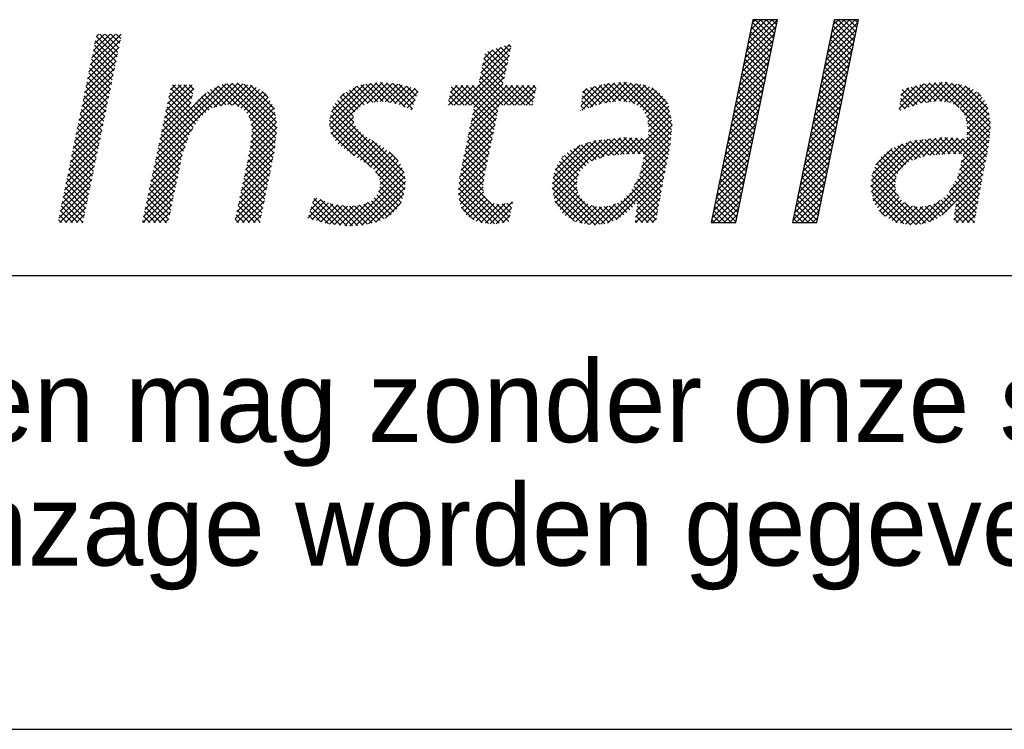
# Model space of a CAD drawing. Extents: x -34830 to 349597, y -3304 to 731056.
# Tile 30 of 48: x 103728 to 105896, y -3304 to -1740. Entities that reach past the tile are written whole.
import ezdxf

# ---------------------------------------------------------------- set-up
doc = ezdxf.new("R2010")
doc.units = 0
doc.header["$LTSCALE"] = 100
doc.layers.get('0').update_dxf_attribs({"linetype": 'CONTINUOUS'})
for name, color, linetype in [('00KAD025', 2, 'CONTINUOUS'), ('00KAD070', 5, 'CONTINUOUS'), ('7', 7, 'CONTINUOUS'), ('BL$4----', 7, 'CONTINUOUS')]:
    doc.layers.add(name, color=color, linetype=linetype)
doc.styles.add('BURO-018', font='BUROFONT.shx', dxfattribs={"height": 180})
doc.styles.add('BURO-025', font='BUROFONT.shx', dxfattribs={"height": 250})
doc.styles.add('BURO-035', font='BUROFONT.shx', dxfattribs={"height": 350})
doc.styles.add('BURO-050', font='BUROFONT.shx', dxfattribs={"height": 500})

# ---------------------------------------------------------------- blocks, each defined once
blk = doc.blocks.new('*X0')
at = {"color": 0}
for p, q in [((36.784, -45.385), (39.278, -42.892)), ((36.9, -44.82), (38.854, -42.866)), ((37.016, -44.255), (38.405, -42.866)), ((37.132, -43.691), (37.956, -42.866)), ((37.248, -43.126), (37.507, -42.866)), ((38.899, -44.736), (37.255, -43.092)), ((38.976, -44.364), (37.478, -42.866)), ((39.052, -43.991), (37.927, -42.866)), ((39.129, -43.619), (38.376, -42.866)), ((39.205, -43.246), (38.825, -42.866)), ((39.281, -42.874), (39.274, -42.866)), ((43.326, -45.578), (45.82, -43.084)), ((43.442, -45.013), (45.59, -42.866)), ((43.558, -44.448), (45.141, -42.866)), ((43.674, -43.883), (44.691, -42.866)), ((43.79, -43.318), (44.242, -42.866)), ((45.507, -44.609), (43.863, -42.965)), ((45.584, -44.237), (44.213, -42.866)), ((45.66, -43.864), (44.662, -42.866)), ((45.737, -43.492), (45.111, -42.866)), ((45.813, -43.119), (45.56, -42.866)), ((36.668, -45.95), (39.162, -43.457)), ((38.746, -45.481), (37.102, -43.837)), ((38.823, -45.109), (37.178, -43.464)), ((43.21, -46.143), (45.704, -43.649)), ((45.354, -45.354), (43.71, -43.71)), ((45.431, -44.982), (43.786, -43.337)), ((-16.562, -47.095), (-14.002, -44.535)), ((-16.446, -46.53), (-13.951, -44.035)), ((-16.329, -45.964), (-14.4, -44.035)), ((-16.213, -45.399), (-14.849, -44.035)), ((-16.096, -44.833), (-15.298, -44.035)), ((-14.357, -46.26), (-16.043, -44.574)), ((-15.98, -44.268), (-15.747, -44.035)), ((-14.281, -45.887), (-15.966, -44.201)), ((-14.204, -45.515), (-15.684, -44.035)), ((-14.127, -45.143), (-15.235, -44.035)), ((-14.05, -44.77), (-14.786, -44.035)), ((-13.974, -44.398), (-14.337, -44.035)), ((36.436, -47.08), (38.93, -44.586)), ((36.552, -46.515), (39.046, -44.021)), ((38.593, -46.227), (36.949, -44.582)), ((38.67, -45.854), (37.025, -44.21)), ((43.094, -46.708), (45.588, -44.214)), ((45.201, -46.099), (43.557, -44.455)), ((45.278, -45.727), (43.633, -44.082)), ((-16.679, -47.66), (-14.118, -45.1)), ((-14.511, -47.004), (-16.196, -45.318)), ((-14.434, -46.632), (-16.12, -44.946)), ((15.111, -47.751), (17.673, -45.188)), ((15.228, -47.185), (17.546, -44.867)), ((15.346, -46.618), (16.88, -45.084)), ((15.463, -46.051), (16.213, -45.301)), ((17.286, -46.921), (15.801, -45.436)), ((17.368, -46.554), (16.14, -45.325)), ((17.45, -46.187), (16.478, -45.215)), ((17.532, -45.82), (16.817, -45.105)), ((17.614, -45.453), (17.156, -44.994)), ((17.696, -45.086), (17.494, -44.884)), ((36.32, -47.645), (38.814, -45.151)), ((38.44, -46.972), (36.796, -45.327)), ((38.517, -46.599), (36.872, -44.955)), ((42.862, -47.838), (45.356, -45.344)), ((42.978, -47.273), (45.472, -44.779)), ((45.048, -46.844), (43.404, -45.2)), ((45.125, -46.472), (43.48, -44.827)), ((-16.911, -48.791), (-14.351, -46.231)), ((-16.795, -48.226), (-14.235, -45.666)), ((-14.664, -47.749), (-16.35, -46.063)), ((-14.587, -47.376), (-16.273, -45.691)), ((13.508, -49.803), (17.544, -45.767)), ((17.122, -47.654), (15.473, -46.006)), ((17.204, -47.288), (15.55, -45.634)), ((36.088, -48.775), (38.582, -46.281)), ((36.204, -48.21), (38.698, -45.716)), ((38.288, -47.717), (36.643, -46.072)), ((38.364, -47.344), (36.719, -45.7)), ((42.746, -48.403), (45.24, -45.909)), ((44.819, -47.962), (43.174, -46.318)), ((44.895, -47.589), (43.251, -45.945)), ((44.972, -47.217), (43.327, -45.572)), ((-17.028, -49.357), (-14.468, -46.797)), ((-14.817, -48.493), (-16.503, -46.808)), ((-14.741, -48.121), (-16.426, -46.435)), ((13.957, -49.803), (17.415, -46.345)), ((14.406, -49.803), (17.285, -46.924)), ((17.923, -49.803), (15.241, -47.121)), ((18.372, -49.803), (15.319, -46.749)), ((17.039, -48.021), (15.396, -46.378)), ((35.972, -49.34), (38.466, -46.846)), ((38.135, -48.462), (36.49, -46.817)), ((38.211, -48.089), (36.567, -46.445)), ((42.514, -49.533), (45.008, -47.039)), ((42.63, -48.968), (45.124, -46.474)), ((44.666, -48.707), (43.022, -47.063)), ((44.742, -48.335), (43.098, -46.69)), ((-17.144, -49.922), (-14.584, -47.362)), ((-14.971, -49.238), (-16.656, -47.552)), ((-14.894, -48.866), (-16.58, -47.18)), ((14.675, -49.983), (17.156, -47.502)), ((17.025, -49.803), (15.087, -47.865)), ((17.474, -49.803), (15.164, -47.493)), ((35.857, -49.905), (38.35, -47.411)), ((37.982, -49.207), (36.337, -47.563)), ((38.058, -48.835), (36.414, -47.19)), ((42.398, -50.098), (44.892, -47.604)), ((44.513, -49.452), (42.869, -47.808)), ((44.59, -49.08), (42.945, -47.435)), ((-17.377, -51.053), (-14.817, -48.493)), ((-17.261, -50.488), (-14.701, -47.928)), ((-15.201, -50.355), (-16.886, -48.67)), ((-15.124, -49.983), (-16.81, -48.297)), ((-15.047, -49.61), (-16.733, -47.925)), ((-11.166, -54.271), (-4.903, -48.008)), ((-11.044, -53.7), (-5.414, -48.07)), ((-10.922, -53.129), (-6.052, -48.259)), ((-10.435, -50.846), (-8.04, -48.451)), ((-10.313, -50.275), (-8.189, -48.151)), ((-10.191, -49.704), (-8.638, -48.151)), ((-10.069, -49.133), (-9.087, -48.151)), ((-9.947, -48.562), (-9.536, -48.151)), ((-8.36, -50.012), (-9.923, -48.449)), ((-8.284, -49.639), (-9.772, -48.151)), ((-8.207, -49.267), (-9.323, -48.151)), ((-8.131, -48.894), (-8.874, -48.151)), ((-8.054, -48.522), (-8.425, -48.151)), ((-5.448, -49.78), (-6.693, -48.535)), ((-6.425, -49.98), (-4.451, -48.005)), ((-4.977, -49.802), (-6.384, -48.395)), ((-4.411, -49.92), (-6.066, -48.265)), ((-5.861, -49.864), (-4.07, -48.073)), ((-1.396, -52.486), (-5.747, -48.134)), ((-1.351, -52.082), (-5.368, -48.065)), ((-5.301, -49.753), (-3.689, -48.141)), ((-1.306, -51.678), (-4.968, -48.016)), ((-4.911, -49.812), (-3.308, -48.209)), ((-1.354, -51.18), (-4.547, -47.988)), ((-4.521, -49.872), (-3.006, -48.356)), ((-4.237, -50.036), (-2.735, -48.535)), ((-1.432, -50.653), (-4, -48.085)), ((-3.967, -50.216), (-2.465, -48.713)), ((-1.51, -50.126), (-3.454, -48.183)), ((-2.009, -49.179), (-2.494, -48.693)), ((2.952, -51.379), (6.281, -48.05)), ((2.995, -50.886), (5.762, -48.12)), ((3.025, -51.755), (6.799, -47.98)), ((3.098, -52.131), (7.259, -47.97)), ((3.118, -50.314), (5.158, -48.275)), ((5.759, -49.763), (4.585, -48.589)), ((6.082, -49.636), (4.875, -48.43)), ((6.466, -49.571), (5.165, -48.271)), ((6.874, -49.53), (5.499, -48.155)), ((7.308, -49.515), (5.895, -48.102)), ((6.015, -49.662), (7.667, -48.01)), ((7.834, -49.592), (6.29, -48.049)), ((6.566, -49.561), (8.076, -48.05)), ((8.359, -49.669), (6.686, -47.995)), ((7.065, -49.511), (8.485, -48.091)), ((9.105, -49.966), (7.093, -47.953)), ((7.484, -49.541), (8.852, -48.172)), ((9.666, -50.077), (7.591, -48.003)), ((7.876, -49.598), (9.206, -48.268)), ((9.78, -49.742), (8.09, -48.052)), ((8.267, -49.655), (9.56, -48.363)), ((9.893, -49.406), (8.588, -48.101)), ((8.612, -49.76), (9.913, -48.459)), ((8.929, -49.892), (10.138, -48.682)), ((10.007, -49.071), (9.203, -48.267)), ((10.12, -48.736), (9.818, -48.433)), ((12.61, -49.803), (14.211, -48.202)), ((12.622, -49.342), (13.762, -48.202)), ((12.739, -48.776), (13.313, -48.202)), ((13.882, -49.803), (12.759, -48.68)), ((14.331, -49.803), (12.835, -48.307)), ((12.855, -48.21), (12.864, -48.202)), ((13.059, -49.803), (14.66, -48.202)), ((16.382, -51.405), (13.179, -48.202)), ((16.46, -51.034), (13.628, -48.202)), ((16.538, -50.663), (14.077, -48.202)), ((14.209, -52.245), (18.252, -48.202)), ((14.325, -51.68), (17.803, -48.202)), ((14.442, -51.114), (17.354, -48.202)), ((16.616, -50.292), (14.526, -48.202)), ((14.558, -50.548), (17.026, -48.081)), ((16.694, -49.921), (14.975, -48.202)), ((17.1, -49.803), (18.701, -48.202)), ((18.821, -49.803), (17.22, -48.202)), ((17.549, -49.803), (19.15, -48.202)), ((19.27, -49.803), (17.669, -48.202)), ((17.998, -49.803), (19.599, -48.202)), ((19.486, -49.57), (18.118, -48.202)), ((18.447, -49.803), (19.695, -48.555)), ((19.563, -49.198), (18.567, -48.202)), ((19.64, -48.825), (19.016, -48.202)), ((19.716, -48.453), (19.465, -48.202)), ((23.357, -49.832), (25.047, -48.142)), ((23.42, -50.218), (25.59, -48.048)), ((23.425, -49.315), (24.442, -48.298)), ((23.494, -48.797), (23.837, -48.454)), ((24.647, -49.792), (23.513, -48.657)), ((24.981, -49.676), (23.774, -48.47)), ((24.107, -49.98), (26.087, -48)), ((25.361, -49.608), (24.131, -48.378)), ((25.755, -49.552), (24.488, -48.286)), ((24.795, -49.741), (26.584, -47.952)), ((26.148, -49.497), (24.845, -48.194)), ((26.555, -49.455), (25.203, -48.102)), ((25.38, -49.605), (27.039, -47.947)), ((27.081, -49.532), (25.597, -48.047)), ((25.903, -49.531), (27.429, -48.006)), ((27.683, -49.684), (26.006, -48.008)), ((30.667, -52.22), (26.416, -47.968)), ((26.425, -49.458), (27.818, -48.065)), ((30.704, -51.808), (26.825, -47.929)), ((26.836, -49.496), (28.208, -48.124)), ((27.228, -49.554), (28.591, -48.19)), ((30.742, -51.397), (27.337, -47.992)), ((27.598, -49.633), (28.907, -48.323)), ((30.662, -50.868), (27.866, -48.072)), ((27.877, -49.802), (29.222, -48.457)), ((28.156, -49.972), (29.484, -48.644)), ((30.569, -50.326), (28.396, -48.152)), ((30.397, -49.704), (29.095, -48.403)), ((35.625, -51.035), (38.118, -48.541)), ((35.741, -50.47), (38.234, -47.976)), ((37.752, -50.325), (36.108, -48.68)), ((37.829, -49.952), (36.184, -48.308)), ((37.905, -49.58), (36.261, -47.935)), ((42.282, -50.663), (44.776, -48.169)), ((44.36, -50.197), (42.716, -48.553)), ((44.437, -49.825), (42.792, -48.18)), ((49.168, -50.064), (51.158, -48.074)), ((49.237, -49.546), (50.555, -48.228)), ((49.305, -49.029), (49.95, -48.384)), ((50.638, -49.74), (49.419, -48.521)), ((49.569, -50.112), (51.655, -48.026)), ((50.985, -49.638), (49.776, -48.429)), ((51.379, -49.583), (50.133, -48.337)), ((50.257, -49.873), (52.152, -47.978)), ((51.773, -49.528), (50.49, -48.245)), ((52.166, -49.472), (50.847, -48.153)), ((50.933, -49.646), (52.648, -47.93)), ((52.632, -49.489), (51.212, -48.069)), ((51.456, -49.572), (53.055, -47.973)), ((53.159, -49.567), (51.622, -48.029)), ((51.978, -49.499), (53.445, -48.032)), ((54.036, -49.995), (52.031, -47.99)), ((56.526, -52.036), (52.441, -47.95)), ((52.462, -49.464), (53.835, -48.091)), ((52.853, -49.522), (54.225, -48.15)), ((56.563, -51.624), (52.887, -47.947)), ((53.245, -49.579), (54.574, -48.25)), ((56.556, -51.168), (53.416, -48.028)), ((53.564, -49.708), (54.89, -48.383)), ((53.844, -49.878), (55.181, -48.541)), ((56.462, -50.625), (53.945, -48.108)), ((56.368, -50.082), (54.508, -48.222)), ((-17.494, -51.619), (-14.934, -49.059)), ((-15.354, -51.1), (-17.04, -49.414)), ((-15.278, -50.727), (-16.963, -49.042)), ((-10.8, -52.559), (-7.059, -48.817)), ((-10.556, -51.417), (-8.156, -49.016)), ((-7.92, -51.349), (-10.081, -49.189)), ((-7.747, -51.073), (-10.002, -48.819)), ((-6.816, -50.208), (-7.681, -49.344)), ((-6.563, -50.012), (-7.454, -49.122)), ((-6.194, -49.932), (-7.2, -48.926)), ((-5.821, -49.856), (-6.947, -48.731)), ((-3.758, -50.455), (-2.194, -48.891)), ((-3.587, -50.733), (-2.017, -49.164)), ((-3.443, -51.038), (-1.855, -49.45)), ((4.915, -50.714), (3.616, -49.415)), ((3.811, -49.173), (4.163, -48.821)), ((5.001, -50.352), (3.816, -49.166)), ((5.22, -50.122), (4.016, -48.918)), ((5.445, -49.897), (4.296, -48.748)), ((9.246, -50.024), (9.909, -49.361)), ((12.984, -49.803), (12.605, -49.424)), ((13.433, -49.803), (12.682, -49.052)), ((18.896, -49.803), (19.579, -49.12)), ((23.981, -50.024), (23.407, -49.45)), ((24.314, -49.908), (23.46, -49.054)), ((28.369, -50.209), (29.746, -48.831)), ((28.545, -50.482), (29.96, -49.066)), ((28.716, -50.76), (30.172, -49.303)), ((35.509, -51.6), (38.002, -49.106)), ((37.599, -51.07), (35.955, -49.425)), ((37.676, -50.697), (36.031, -49.053)), ((42.051, -51.793), (44.544, -49.299)), ((42.166, -51.228), (44.66, -48.734)), ((44.207, -50.942), (42.563, -49.298)), ((44.284, -50.57), (42.639, -48.925)), ((49.972, -49.972), (49.273, -49.273)), ((50.305, -49.856), (49.325, -48.876)), ((54.113, -50.058), (55.443, -48.728)), ((54.289, -50.331), (55.684, -48.936)), ((54.465, -50.604), (55.897, -49.172)), ((54.584, -50.934), (56.089, -49.429)), ((55.803, -49.068), (55.513, -48.778)), ((-17.727, -52.75), (-15.167, -50.19)), ((-17.61, -52.184), (-15.05, -49.624)), ((-15.508, -51.844), (-17.193, -50.159)), ((-15.431, -51.472), (-17.116, -49.787)), ((-10.678, -51.988), (-8.272, -49.581)), ((-8.421, -52.196), (-10.318, -50.299)), ((-8.267, -51.901), (-10.239, -49.929)), ((-8.093, -51.625), (-10.16, -49.559)), ((-7.574, -50.797), (-8.316, -50.056)), ((-7.322, -50.6), (-8.104, -49.818)), ((-7.069, -50.404), (-7.892, -49.581)), ((-3.389, -51.434), (-1.692, -49.736)), ((-3.336, -51.829), (-1.529, -50.023)), ((9.103, -56.249), (3.127, -50.273)), ((9.088, -55.786), (3.215, -49.912)), ((4.931, -51.179), (3.415, -49.664)), ((9.563, -50.156), (9.679, -50.04)), ((12.535, -49.803), (12.528, -49.796)), ((14.092, -52.811), (16.618, -50.285)), ((16.304, -51.776), (14.647, -50.119)), ((19.345, -49.803), (19.462, -49.686)), ((23.314, -50.255), (23.302, -50.243)), ((23.648, -50.139), (23.355, -49.847)), ((28.774, -51.15), (30.334, -49.59)), ((28.832, -51.541), (30.492, -49.881)), ((28.843, -51.979), (30.558, -50.264)), ((35.277, -52.73), (37.771, -50.236)), ((35.393, -52.165), (37.887, -49.671)), ((37.447, -51.815), (35.802, -50.17)), ((37.523, -51.442), (35.879, -49.798)), ((41.935, -52.358), (44.428, -49.864)), ((44.054, -51.687), (42.41, -50.043)), ((44.131, -51.315), (42.486, -49.67)), ((49.305, -50.203), (49.168, -50.066)), ((49.639, -50.088), (49.22, -49.669)), ((56.488, -52.447), (54.14, -50.099)), ((54.642, -51.325), (56.247, -49.72)), ((54.7, -51.716), (56.363, -50.053)), ((-17.843, -53.315), (-15.283, -50.755)), ((-15.661, -52.589), (-17.346, -50.904)), ((-15.584, -52.217), (-17.27, -50.531)), ((-8.648, -52.867), (-10.476, -51.039)), ((-8.534, -52.531), (-10.397, -50.669)), ((-1.441, -52.89), (-3.569, -50.761)), ((-3.43, -52.822), (-1.41, -50.802)), ((-3.375, -52.318), (-1.468, -50.41)), ((8.99, -57.034), (2.968, -51.012)), ((9.063, -56.658), (3.048, -50.643)), ((3.273, -52.405), (4.899, -50.778)), ((13.976, -53.376), (16.498, -50.854)), ((16.149, -52.519), (14.493, -50.863)), ((16.227, -52.148), (14.57, -50.491)), ((27.966, -53.754), (30.69, -51.03)), ((30.629, -52.631), (28.662, -50.663)), ((28.793, -52.478), (30.624, -50.647)), ((35.161, -53.295), (37.655, -50.801)), ((37.294, -52.56), (35.649, -50.916)), ((37.37, -52.188), (35.726, -50.543)), ((41.703, -53.488), (44.197, -50.994)), ((41.819, -52.923), (44.312, -50.429)), ((43.901, -52.433), (42.257, -50.788)), ((43.978, -52.06), (42.333, -50.416)), ((53.565, -53.749), (56.496, -50.819)), ((56.451, -52.859), (54.594, -51.002)), ((54.663, -52.202), (56.429, -50.436)), ((-18.076, -54.446), (-15.516, -51.886)), ((-17.959, -53.88), (-15.4, -51.321)), ((-15.814, -53.334), (-17.5, -51.648)), ((-15.738, -52.961), (-17.423, -51.276)), ((-11.288, -54.842), (-8.131, -51.685)), ((-8.875, -53.538), (-10.634, -51.779)), ((-8.761, -53.203), (-10.555, -51.409)), ((-3.61, -53.9), (-1.295, -51.585)), ((-3.491, -53.331), (-1.352, -51.193)), ((-1.486, -53.294), (-3.396, -51.384)), ((-1.535, -53.694), (-3.329, -51.899)), ((6.354, -54.847), (2.968, -51.461)), ((3.45, -52.676), (4.935, -51.191)), ((3.647, -52.928), (5.058, -51.518)), ((3.9, -53.124), (5.254, -51.771)), ((13.859, -53.942), (16.379, -51.422)), ((15.993, -53.261), (14.34, -51.608)), ((16.071, -52.89), (14.417, -51.236)), ((28.405, -53.764), (30.739, -51.43)), ((30.591, -53.041), (28.787, -51.238)), ((30.517, -53.417), (28.865, -51.764)), ((35.045, -53.86), (37.539, -51.366)), ((37.141, -53.305), (35.496, -51.661)), ((37.217, -52.933), (35.573, -51.288)), ((41.587, -54.053), (44.081, -51.559)), ((43.672, -53.55), (42.027, -51.906)), ((43.748, -53.178), (42.104, -51.533)), ((43.825, -52.805), (42.18, -51.161)), ((54.004, -53.759), (56.562, -51.201)), ((54.355, -53.857), (56.561, -51.651)), ((56.392, -53.249), (54.673, -51.529)), ((-18.192, -55.011), (-15.633, -52.452)), ((-15.968, -54.078), (-17.653, -52.393)), ((-15.891, -53.706), (-17.576, -52.021)), ((-11.41, -55.413), (-8.537, -52.541)), ((-9.068, -54.243), (-10.792, -52.519)), ((-8.988, -53.874), (-10.713, -52.149)), ((-3.849, -55.036), (-1.408, -52.595)), ((-3.73, -54.468), (-1.352, -52.09)), ((-1.688, -54.439), (-3.418, -52.709)), ((-1.612, -54.066), (-3.374, -52.304)), ((4.976, -53.918), (3.076, -52.019)), ((4.153, -53.32), (5.467, -52.006)), ((4.408, -53.515), (5.707, -52.215)), ((4.67, -53.701), (5.982, -52.389)), ((4.933, -53.888), (6.257, -52.564)), ((9.024, -55.272), (6.416, -52.664)), ((13.626, -55.073), (16.14, -52.559)), ((13.743, -54.507), (16.259, -51.99)), ((15.837, -54.003), (14.187, -52.353)), ((15.915, -53.632), (14.263, -51.98)), ((21.04, -56.19), (24.553, -52.677)), ((21.05, -56.629), (25.056, -52.623)), ((21.121, -57.007), (25.56, -52.568)), ((24.247, -54.33), (26.063, -52.514)), ((25.597, -53.885), (24.405, -52.693)), ((26.014, -53.852), (24.811, -52.649)), ((24.94, -54.086), (26.567, -52.46)), ((26.43, -53.82), (25.216, -52.606)), ((25.589, -53.886), (27.049, -52.426)), ((26.846, -53.787), (25.621, -52.562)), ((27.262, -53.754), (26.026, -52.518)), ((26.077, -53.847), (27.475, -52.45)), ((27.706, -53.748), (26.432, -52.474)), ((26.564, -53.809), (27.9, -52.473)), ((28.165, -53.759), (26.837, -52.431)), ((27.052, -53.771), (28.326, -52.497)), ((30.15, -55.295), (27.295, -52.44)), ((27.527, -53.744), (28.751, -52.52)), ((30.224, -54.919), (27.77, -52.466)), ((30.297, -54.544), (28.245, -52.492)), ((28.285, -54.783), (30.649, -52.419)), ((28.432, -54.187), (30.694, -51.924)), ((30.37, -54.168), (28.721, -52.518)), ((30.444, -53.793), (28.824, -52.173)), ((34.813, -54.989), (37.307, -52.496)), ((34.929, -54.424), (37.423, -51.931)), ((36.988, -54.05), (35.343, -52.406)), ((37.064, -53.678), (35.42, -52.033)), ((41.355, -55.183), (43.849, -52.689)), ((41.471, -54.618), (43.965, -52.124)), ((43.519, -54.295), (41.874, -52.651)), ((43.595, -53.923), (41.951, -52.278)), ((46.858, -56.415), (50.62, -52.653)), ((46.924, -56.798), (51.123, -52.599)), ((46.995, -57.176), (51.627, -52.544)), ((50.399, -54.221), (52.13, -52.49)), ((51.626, -53.871), (50.429, -52.674)), ((52.042, -53.838), (50.834, -52.63)), ((51.092, -53.977), (52.634, -52.435)), ((52.458, -53.805), (51.239, -52.586)), ((52.874, -53.772), (51.644, -52.542)), ((51.649, -53.869), (53.081, -52.437)), ((53.294, -53.743), (52.049, -52.498)), ((52.137, -53.83), (53.507, -52.46)), ((53.753, -53.753), (52.455, -52.455)), ((52.624, -53.792), (53.932, -52.484)), ((54.212, -53.763), (52.874, -52.425)), ((53.111, -53.754), (54.358, -52.507)), ((56.025, -55.127), (53.35, -52.452)), ((56.098, -54.751), (53.825, -52.478)), ((54.061, -55.049), (56.471, -52.639)), ((54.208, -54.453), (56.516, -52.145)), ((56.172, -54.376), (54.3, -52.504)), ((56.245, -54), (54.643, -52.398)), ((56.319, -53.625), (54.684, -51.99)), ((-18.309, -55.577), (-15.749, -53.017)), ((-16.198, -55.195), (-17.883, -53.51)), ((-16.121, -54.823), (-17.806, -53.138)), ((-16.044, -54.451), (-17.73, -52.765)), ((-11.532, -55.984), (-8.767, -53.219)), ((-9.224, -54.985), (-10.95, -53.259)), ((-9.146, -54.614), (-10.871, -52.889)), ((-3.968, -55.605), (-1.464, -53.1)), ((-1.841, -55.184), (-3.526, -53.499)), ((-1.765, -54.811), (-3.462, -53.113)), ((5.195, -54.074), (6.532, -52.738)), ((5.468, -54.251), (6.807, -52.912)), ((5.75, -54.417), (7.082, -53.086)), ((6.033, -54.583), (7.356, -53.26)), ((6.281, -54.785), (7.613, -53.452)), ((13.514, -55.634), (16.021, -53.127)), ((15.603, -55.116), (13.956, -53.47)), ((15.681, -54.745), (14.033, -53.097)), ((15.759, -54.374), (14.11, -52.725)), ((21.094, -55.687), (23.956, -52.825)), ((21.268, -55.064), (23.277, -53.055)), ((23.743, -54.725), (22.483, -53.465)), ((23.975, -54.508), (22.779, -53.312)), ((24.246, -54.33), (23.075, -53.159)), ((24.579, -54.213), (23.378, -53.013)), ((24.911, -54.097), (23.717, -52.903)), ((25.243, -53.98), (24.056, -52.793)), ((27.704, -56.262), (30.51, -53.456)), ((28.138, -55.378), (30.604, -52.913)), ((34.697, -55.554), (37.191, -53.061)), ((36.835, -54.795), (35.19, -53.151)), ((36.911, -54.423), (35.267, -52.778)), ((41.239, -55.748), (43.733, -53.254)), ((43.366, -55.04), (41.722, -53.396)), ((43.442, -54.668), (41.798, -53.023)), ((46.912, -55.912), (50.095, -52.729)), ((46.999, -55.375), (49.43, -52.945)), ((47.273, -54.653), (48.607, -53.319)), ((49.689, -54.628), (48.457, -53.396)), ((49.92, -54.41), (48.753, -53.243)), ((50.237, -54.278), (49.05, -53.091)), ((50.569, -54.161), (49.372, -52.964)), ((50.901, -54.044), (49.711, -52.854)), ((51.233, -53.927), (50.05, -52.744)), ((53.896, -55.663), (56.412, -53.147)), ((-18.542, -56.708), (-15.982, -54.148)), ((-18.425, -56.142), (-15.866, -53.583)), ((-16.351, -55.94), (-18.036, -54.255)), ((-16.275, -55.567), (-17.96, -53.882)), ((-11.654, -56.555), (-8.996, -53.897)), ((-9.38, -55.727), (-11.108, -53.999)), ((-9.302, -55.356), (-11.029, -53.629)), ((-4.207, -56.742), (-1.632, -54.167)), ((-4.088, -56.173), (-1.52, -53.606)), ((-1.994, -55.929), (-3.682, -54.241)), ((-1.918, -55.556), (-3.604, -53.87)), ((6.523, -54.992), (7.867, -53.647)), ((6.727, -55.236), (8.121, -53.842)), ((6.912, -55.5), (8.329, -54.083)), ((8.522, -54.321), (7.784, -53.584)), ((13.412, -56.634), (15.782, -54.264)), ((13.463, -56.134), (15.901, -53.696)), ((15.48, -55.892), (13.803, -54.214)), ((15.533, -55.495), (13.88, -53.842)), ((23.15, -55.479), (21.788, -54.117)), ((21.832, -54.051), (21.937, -53.946)), ((23.28, -55.16), (22.006, -53.886)), ((23.512, -54.943), (22.245, -53.675)), ((24.952, -59.462), (30.401, -54.014)), ((30.077, -55.67), (28.463, -54.057)), ((34.465, -56.684), (36.959, -54.191)), ((34.581, -56.119), (37.075, -53.626)), ((36.606, -55.913), (34.961, -54.269)), ((36.682, -55.541), (35.038, -53.896)), ((36.758, -55.168), (35.114, -53.523)), ((41.123, -56.313), (43.617, -53.819)), ((43.213, -55.785), (41.569, -54.141)), ((43.289, -55.413), (41.645, -53.768)), ((48.921, -55.656), (47.531, -54.266)), ((49.049, -55.335), (47.716, -54.002)), ((49.226, -55.063), (47.955, -53.792)), ((49.457, -54.845), (48.193, -53.581)), ((51.024, -59.433), (56.194, -54.263)), ((53.263, -56.745), (56.303, -53.705)), ((55.878, -55.878), (54.256, -54.256)), ((55.951, -55.502), (54.345, -53.896)), ((-18.658, -57.273), (-16.099, -54.714)), ((-16.505, -56.684), (-18.19, -54.999)), ((-16.428, -56.312), (-18.113, -54.627)), ((-11.898, -57.697), (-9.235, -55.034)), ((-11.776, -57.126), (-9.115, -54.465)), ((-9.614, -56.84), (-11.345, -55.109)), ((-9.536, -56.469), (-11.266, -54.739)), ((-9.458, -56.098), (-11.187, -54.369)), ((-4.326, -57.31), (-1.748, -54.732)), ((-2.147, -56.674), (-3.838, -54.983)), ((-2.071, -56.301), (-3.76, -54.612)), ((6.939, -56.821), (8.861, -54.899)), ((7.021, -55.841), (8.53, -54.332)), ((7.07, -56.241), (8.719, -54.592)), ((13.426, -57.069), (15.662, -54.833)), ((15.442, -56.751), (13.65, -54.959)), ((15.428, -56.288), (13.726, -54.586)), ((23.081, -56.757), (21.3, -54.976)), ((23.003, -56.23), (21.429, -54.656)), ((23.052, -55.83), (21.609, -54.386)), ((25.499, -59.364), (30.291, -54.572)), ((29.93, -56.422), (28.286, -54.778)), ((30.003, -56.046), (28.375, -54.417)), ((34.349, -57.249), (36.843, -54.755)), ((36.453, -56.658), (34.808, -55.014)), ((36.529, -56.286), (34.885, -54.641)), ((40.891, -57.443), (43.385, -54.949)), ((41.007, -56.878), (43.501, -54.384)), ((43.06, -56.53), (41.416, -54.886)), ((43.137, -56.158), (41.492, -54.513)), ((48.879, -56.512), (47.194, -54.827)), ((48.867, -56.051), (47.351, -54.535)), ((51.664, -59.242), (56.085, -54.822)), ((55.735, -56.633), (54.079, -54.977)), ((55.805, -56.254), (54.168, -54.617)), ((-18.891, -58.404), (-16.332, -55.845)), ((-18.774, -57.839), (-16.215, -55.279)), ((-16.658, -57.429), (-18.343, -55.744)), ((-16.581, -57.057), (-18.266, -55.372)), ((-12.02, -58.268), (-9.354, -55.602)), ((-9.77, -57.582), (-11.503, -55.849)), ((-9.692, -57.211), (-11.424, -55.479)), ((-4.565, -58.447), (-1.98, -55.862)), ((-4.446, -57.878), (-1.864, -55.297)), ((-2.3, -57.419), (-3.994, -55.725)), ((-2.224, -57.046), (-3.916, -55.354)), ((4.6, -59.609), (9.003, -55.205)), ((5.083, -59.575), (9.064, -55.594)), ((8.89, -57.384), (6.691, -55.185)), ((13.486, -57.458), (15.546, -55.398)), ((17.122, -59.329), (13.506, -55.713)), ((17.489, -59.247), (13.573, -55.331)), ((24.895, -59.469), (21.096, -55.67)), ((25.294, -59.419), (21.182, -55.307)), ((21.192, -57.386), (23.184, -55.394)), ((26.222, -59.091), (30.182, -55.13)), ((27.919, -57.842), (30.073, -55.688)), ((29.73, -57.569), (27.969, -55.808)), ((29.797, -57.187), (28.108, -55.498)), ((29.863, -56.804), (28.197, -55.138)), ((34.118, -58.379), (36.611, -55.885)), ((34.233, -57.814), (36.727, -55.32)), ((36.3, -57.403), (34.655, -55.759)), ((36.376, -57.031), (34.732, -55.386)), ((40.775, -58.008), (43.269, -55.514)), ((42.907, -57.276), (41.263, -55.631)), ((42.984, -56.903), (41.339, -55.259)), ((50.516, -59.497), (46.914, -55.894)), ((50.916, -59.447), (46.959, -55.49)), ((47.065, -57.555), (48.909, -55.711)), ((49.106, -57.188), (47.076, -55.159)), ((52.633, -58.723), (55.975, -55.38)), ((55.602, -57.398), (53.885, -55.681)), ((55.669, -57.016), (53.99, -55.337)), ((-19.007, -58.969), (-16.448, -56.41)), ((-16.811, -58.174), (-18.496, -56.489)), ((-16.735, -57.801), (-18.42, -56.116)), ((-12.142, -58.839), (-9.474, -56.171)), ((-9.926, -58.324), (-11.661, -56.589)), ((-9.848, -57.953), (-11.582, -56.219)), ((-4.684, -59.015), (-2.096, -56.427)), ((-2.453, -58.164), (-4.149, -56.467)), ((-2.377, -57.791), (-4.072, -56.096)), ((5.567, -59.54), (9.114, -55.993)), ((6.113, -59.443), (9.081, -56.475)), ((8.591, -57.983), (7.029, -56.421)), ((8.757, -57.699), (7.054, -55.997)), ((16.331, -59.436), (13.423, -56.528)), ((16.727, -59.383), (13.465, -56.121)), ((13.547, -57.846), (15.477, -55.916)), ((13.683, -58.159), (15.408, -56.434)), ((24.002, -59.474), (21.026, -56.498)), ((24.496, -59.519), (21.053, -56.076)), ((21.295, -57.731), (23.032, -55.994)), ((21.479, -57.997), (23.026, -56.45)), ((29.531, -58.717), (27.472, -56.658)), ((29.597, -58.334), (27.638, -56.375)), ((29.664, -57.952), (27.803, -56.091)), ((27.851, -58.36), (29.964, -56.246)), ((34.002, -58.944), (36.495, -56.45)), ((36.147, -58.148), (34.502, -56.504)), ((36.223, -57.776), (34.579, -56.131)), ((40.543, -59.138), (43.037, -56.644)), ((40.659, -58.573), (43.153, -56.079)), ((42.754, -58.021), (41.11, -56.376)), ((42.831, -57.648), (41.186, -56.004)), ((50.085, -59.514), (46.871, -56.3)), ((47.219, -57.85), (48.845, -56.224)), ((47.403, -58.115), (48.898, -56.62)), ((55.403, -58.546), (53.388, -56.531)), ((55.469, -58.163), (53.554, -56.248)), ((53.662, -58.591), (55.759, -56.494)), ((55.536, -57.781), (53.72, -55.965)), ((53.73, -58.074), (55.866, -55.938)), ((-18.921, -59.332), (-16.565, -56.976)), ((-16.965, -58.918), (-18.65, -57.233)), ((-16.888, -58.546), (-18.573, -56.861)), ((-12.186, -59.332), (-9.593, -56.739)), ((-10.082, -59.066), (-11.819, -57.329)), ((-10.004, -58.695), (-11.74, -56.959)), ((-11.737, -59.332), (-9.713, -57.308)), ((-4.552, -59.332), (-2.212, -56.992)), ((-2.606, -58.909), (-4.305, -57.209)), ((-2.53, -58.536), (-4.227, -56.838)), ((1.395, -58.323), (2.25, -57.469)), ((1.596, -57.674), (1.934, -57.336)), ((3.861, -59.539), (1.69, -57.368)), ((4.361, -59.589), (2.234, -57.462)), ((7.95, -58.688), (6.592, -57.33)), ((6.707, -59.298), (8.998, -57.007)), ((8.18, -58.469), (6.795, -57.084)), ((8.404, -58.245), (6.946, -56.787)), ((15.86, -59.414), (13.41, -56.964)), ((15.332, -59.336), (13.492, -57.495)), ((13.861, -58.43), (15.457, -56.834)), ((14.039, -58.701), (15.567, -57.173)), ((14.287, -58.902), (15.743, -57.446)), ((23.463, -59.384), (21.129, -57.05)), ((21.662, -58.262), (23.094, -56.83)), ((21.846, -58.527), (23.231, -57.142)), ((22.081, -58.741), (23.42, -57.403)), ((27.532, -58.065), (26.851, -57.384)), ((27.746, -57.83), (27.082, -57.166)), ((29.464, -59.099), (27.306, -56.941)), ((27.776, -59.332), (29.771, -57.338)), ((27.782, -58.877), (29.865, -56.794)), ((34.063, -59.332), (36.379, -57.015)), ((35.994, -58.894), (34.349, -57.249)), ((36.07, -58.521), (34.426, -56.877)), ((40.798, -59.332), (42.921, -57.209)), ((42.525, -59.138), (40.88, -57.494)), ((42.601, -58.766), (40.957, -57.121)), ((42.678, -58.393), (41.033, -56.749)), ((49.546, -59.424), (46.925, -56.803)), ((49.007, -59.334), (47.028, -57.355)), ((47.586, -58.381), (48.968, -56.999)), ((47.77, -58.646), (49.157, -57.259)), ((53.255, -58.194), (52.55, -57.489)), ((53.469, -57.959), (52.796, -57.287)), ((53.683, -57.724), (53.027, -57.068)), ((55.336, -58.928), (53.222, -56.814)), ((53.593, -59.109), (55.665, -57.037)), ((-17.449, -59.332), (-18.803, -57.978)), ((-17.041, -59.291), (-18.727, -57.606)), ((-18.472, -59.332), (-16.681, -57.541)), ((-18.023, -59.332), (-16.798, -58.107)), ((-10.714, -59.332), (-11.977, -58.069)), ((-10.265, -59.332), (-11.898, -57.699)), ((-11.288, -59.332), (-9.832, -57.876)), ((-3.081, -59.332), (-4.461, -57.952)), ((-2.683, -59.281), (-4.383, -57.581)), ((-4.103, -59.332), (-2.328, -57.557)), ((-3.654, -59.332), (-2.445, -58.122)), ((1.195, -58.973), (2.565, -57.602)), ((2.862, -59.437), (1.478, -58.054)), ((1.543, -59.074), (2.881, -57.736)), ((3.361, -59.488), (1.584, -57.711)), ((1.893, -59.173), (3.233, -57.833)), ((2.244, -59.271), (3.628, -57.887)), ((2.594, -59.37), (4.022, -57.942)), ((2.965, -59.448), (4.416, -57.996)), ((4.814, -59.594), (3.012, -57.791)), ((3.373, -59.489), (4.893, -57.969)), ((5.233, -59.564), (3.545, -57.876)), ((3.78, -59.531), (5.4, -57.911)), ((5.651, -59.533), (4.066, -57.948)), ((4.188, -59.572), (6.071, -57.689)), ((6.027, -59.46), (4.573, -58.005)), ((6.403, -59.387), (4.976, -57.959)), ((6.748, -59.282), (5.379, -57.913)), ((7.072, -59.157), (5.749, -57.834)), ((7.388, -59.025), (6.058, -57.695)), ((7.669, -58.856), (6.368, -57.555)), ((7.49, -58.964), (8.759, -57.694)), ((14.655, -59.107), (13.636, -58.088)), ((14.575, -59.063), (15.993, -57.645)), ((14.863, -59.224), (16.303, -57.785)), ((15.218, -59.319), (16.68, -57.856)), ((15.608, -59.377), (17.211, -57.774)), ((15.999, -59.435), (17.796, -57.639)), ((16.465, -59.418), (17.723, -58.16)), ((17.569, -58.878), (16.519, -57.828)), ((17.648, -58.508), (16.955, -57.815)), ((17.727, -58.139), (17.334, -57.746)), ((17.807, -57.769), (17.699, -57.661)), ((22.839, -59.209), (21.232, -57.602)), ((22.359, -58.912), (23.646, -57.626)), ((22.636, -59.084), (23.922, -57.798)), ((22.914, -59.255), (24.222, -57.948)), ((23.267, -59.351), (24.606, -58.012)), ((23.652, -59.415), (25.019, -58.048)), ((24.037, -59.48), (25.522, -57.995)), ((25.636, -59.312), (24.282, -57.958)), ((24.439, -59.526), (26.153, -57.812)), ((25.962, -59.189), (24.821, -58.048)), ((26.288, -59.066), (25.246, -58.024)), ((26.558, -58.887), (25.646, -57.975)), ((26.821, -58.701), (25.986, -57.866)), ((27.084, -58.515), (26.311, -57.742)), ((27.318, -58.3), (26.585, -57.567)), ((29.248, -59.332), (27.901, -57.984)), ((28.225, -59.332), (29.676, -57.881)), ((35.534, -59.332), (34.197, -57.994)), ((35.918, -59.266), (34.273, -57.622)), ((34.512, -59.332), (36.263, -57.58)), ((34.961, -59.332), (36.148, -58.145)), ((41.821, -59.332), (40.727, -58.239)), ((42.27, -59.332), (40.804, -57.866)), ((41.247, -59.332), (42.805, -57.774)), ((48.048, -58.818), (49.346, -57.519)), ((48.325, -58.989), (49.611, -57.703)), ((48.603, -59.161), (49.887, -57.876)), ((48.896, -59.316), (50.236, -57.976)), ((49.281, -59.38), (50.621, -58.041)), ((51.298, -59.381), (49.637, -57.719)), ((49.666, -59.444), (51.086, -58.024)), ((50.051, -59.508), (51.63, -57.929)), ((51.624, -59.257), (50.365, -57.998)), ((50.511, -59.497), (52.465, -57.543)), ((51.95, -59.134), (50.864, -58.048)), ((52.254, -58.99), (51.27, -58.005)), ((52.518, -58.804), (51.64, -57.926)), ((52.781, -58.618), (51.98, -57.817)), ((53.041, -58.43), (52.276, -57.664)), ((54.842, -59.332), (53.713, -58.203)), ((55.27, -59.311), (53.765, -57.806)), ((53.819, -59.332), (55.57, -57.581)), ((54.268, -59.332), (55.476, -58.124)), ((-18.796, -59.332), (-19.033, -59.095)), ((-18.347, -59.332), (-18.957, -58.723)), ((-17.898, -59.332), (-18.88, -58.35)), ((-17.574, -59.332), (-16.914, -58.672)), ((-11.612, -59.332), (-12.135, -58.809)), ((-11.163, -59.332), (-12.056, -58.439)), ((-10.839, -59.332), (-9.952, -58.445)), ((-10.39, -59.332), (-10.071, -59.013)), ((-4.428, -59.332), (-4.695, -59.065)), ((-3.979, -59.332), (-4.617, -58.694)), ((-3.53, -59.332), (-4.539, -58.323)), ((-3.205, -59.332), (-2.561, -58.687)), ((1.623, -59.097), (1.267, -58.74)), ((2.247, -59.272), (1.373, -58.397)), ((16.984, -59.348), (17.6, -58.732)), ((28.35, -59.332), (27.795, -58.777)), ((28.799, -59.332), (27.848, -58.381)), ((28.675, -59.332), (29.582, -58.425)), ((29.124, -59.332), (29.487, -58.968)), ((34.636, -59.332), (34.044, -58.739)), ((35.085, -59.332), (34.12, -58.367)), ((35.41, -59.332), (36.032, -58.71)), ((40.922, -59.332), (40.574, -58.984)), ((41.371, -59.332), (40.651, -58.611)), ((41.696, -59.332), (42.689, -58.339)), ((42.145, -59.332), (42.573, -58.904)), ((48.031, -58.807), (47.546, -58.322)), ((53.944, -59.332), (53.608, -58.996)), ((54.393, -59.332), (53.661, -58.6)), ((54.717, -59.332), (55.381, -58.668)), ((-17.125, -59.332), (-17.031, -59.238)), ((-12.061, -59.332), (-12.214, -59.179)), ((-2.756, -59.332), (-2.677, -59.252)), ((27.901, -59.332), (27.743, -59.174)), ((34.187, -59.332), (33.967, -59.112)), ((35.859, -59.332), (35.916, -59.275)), ((55.166, -59.332), (55.287, -59.211))]:
    blk.add_line(p, q, dxfattribs=at)
blk = doc.blocks.new('KUIJPERSKLEUR')
at = {"layer": '7', "color": 170, "linetype": 'CONTINUOUS'}
for points in [[(-135.576, 15.632), (-136.493, 11.162), (-135.955, 11.162), (-135.038, 15.632), (-135.576, 15.632)], [(-133.789, 15.632), (-134.707, 11.162), (-134.169, 11.162), (-133.251, 15.632), (-133.789, 15.632)]]:
    blk.add_lwpolyline(points, dxfattribs=at)
at = {"color": 170, "xscale": 0.271494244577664, "yscale": 0.271494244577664, "zscale": 0.271494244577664}
blk.add_blockref('*X0', (-145.703, 27.27), dxfattribs=at)
at = {"color": 1, "style": 'BURO-018'}
for s, p in [('Deze tekening blijft eigendom en mag zonder onze schriftelijke toestemming niet', (-185, 6.326)), ('gekopieerd of aan derden ter inzage worden gegeven, noch voor of door derden worden gebruikt', (-185, 3.607))]:
    blk.add_text(s, height=1.8, dxfattribs=at).set_placement(p)
at = {"color": 150, "style": 'BURO-025'}
for tag, p in [('TKSCHAAL', (-167, 67)), ('TKBLADNR', (-124, 67)), ('TKDATCREAT', (-81, 67)), ('TKDATA', (-30, 67)), ('TKINIT', (-30, 58)), ('PRPRLEID', (-30, 49)), ('PRGRLEID', (-30, 40))]:
    blk.add_attdef(tag, p, '', height=2.5, dxfattribs=at)
at = {"color": 3, "style": 'BURO-035'}
for tag, p in [('PROMSCHR', (-177, 55)), ('TK1OMSCHR', (-177, 42))]:
    blk.add_attdef(tag, p, '', height=3.5, dxfattribs=at)
at = {"color": 1, "style": 'BURO-025'}
blk.add_attdef('TKFILE', (-4, 40), '', height=2.5, rotation=90, dxfattribs=at)
blk.add_attdef('PRNAAM', (-30, 31.5), '', height=2.5, dxfattribs=at)
at = {"color": 4, "style": 'BURO-050'}
blk.add_attdef('TKTEKNR', (-48, 19), '', height=5, dxfattribs=at)

msp = doc.modelspace()

# ---------------------------------------------------------------- linework, layer by layer
at = {"layer": '00KAD025', "linetype": 'CONTINUOUS'}
msp.add_line((-34830.1, -3303.5), (118900, -3303.5), dxfattribs=at)
at = {"layer": '00KAD070', "linetype": 'CONTINUOUS'}
msp.add_line((-33830.1, -2303.5), (117900, -2303.5), dxfattribs=at)

# ---------------------------------------------------------------- block references
at = {"layer": 'BL$4----', "xscale": 100, "yscale": 100, "zscale": 100}
msp.add_blockref('KUIJPERSKLEUR', (118900, -3303.5), dxfattribs=at)

doc.saveas('drawing.dxf')
